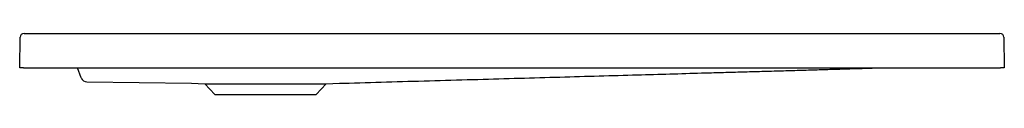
# Model space of a CAD drawing. Header units: millimetres. Extents: x 4015.286 to 4016.285, y 2752.072 to 2752.134.
import ezdxf

# ---------------------------------------------------------------- set-up
doc = ezdxf.new("R2010")
doc.units = ezdxf.units.MM
doc.layers.add('SANINDUSA', color=3, linetype='Continuous')

msp = doc.modelspace()

# ---------------------------------------------------------------- linework, layer by layer
at = {"layer": 'SANINDUSA'}
for p, q in [((4015.29044, 2752.13421), (4016.28046, 2752.13421)), ((4015.28601, 2752.09921), (4015.28644, 2752.13027)), ((4016.28446, 2752.13027), (4016.28489, 2752.09921)), ((4015.29001, 2752.09921), (4015.28601, 2752.09921)), ((4015.29001, 2752.09921), (4016.28089, 2752.09921)), ((4015.3485, 2752.08899), (4015.34478, 2752.09921)), ((4016.28489, 2752.09921), (4016.28089, 2752.09921)), ((4015.34852, 2752.08894), (4015.3485, 2752.08899)), ((4015.35408, 2752.08499), (4015.46041, 2752.08358)), ((4015.46041, 2752.08358), (4015.47399, 2752.08311)), ((4015.47399, 2752.08311), (4015.48404, 2752.07206)), ((4015.47399, 2752.08311), (4015.53545, 2752.08311)), ((4015.53545, 2752.08311), (4015.59691, 2752.08311)), ((4015.58687, 2752.07206), (4015.59691, 2752.08311)), ((4015.59691, 2752.08311), (4015.61055, 2752.08358)), ((4015.48404, 2752.07206), (4015.53545, 2752.07206)), ((4015.53545, 2752.07206), (4015.58687, 2752.07206))]:
    msp.add_line(p, q, dxfattribs=at)
for centre, radius, start, end in [((4015.29044, 2752.13021), 0.004, 90, 179.2), ((4016.28046, 2752.13021), 0.004, 0.8, 90), ((4015.35416, 2752.09098), 0.006, 199.97337, 269.24933)]:
    msp.add_arc(centre, radius, start, end, dxfattribs=at)
msp.add_open_spline([(4015.61053, 2752.08363), (4015.61379, 2752.0837), (4015.63146, 2752.08412), (4015.66363, 2752.08511), (4015.70717, 2752.08632), (4015.75035, 2752.08755), (4015.79268, 2752.08875), (4015.83367, 2752.08992), (4015.87351, 2752.09105), (4015.9107, 2752.0921), (4015.94534, 2752.09309), (4015.9704, 2752.0938), (4015.98771, 2752.09429), (4015.99754, 2752.09457), (4016.00729, 2752.09484), (4016.01694, 2752.09512), (4016.02673, 2752.0954), (4016.0366, 2752.09568), (4016.04651, 2752.09596), (4016.05622, 2752.09623), (4016.06571, 2752.09651), (4016.07501, 2752.09677), (4016.08409, 2752.09703), (4016.09296, 2752.09729), (4016.10163, 2752.09755), (4016.1101, 2752.0978), (4016.11836, 2752.09804), (4016.12642, 2752.09829), (4016.13462, 2752.09854), (4016.14288, 2752.09879), (4016.15031, 2752.09902), (4016.15461, 2752.09916), (4016.15641, 2752.09921)], degree=3, knots=[0, 0, 0, 0, 0.016056, 0.087149, 0.158734, 0.230811, 0.300125, 0.367534, 0.433033, 0.496622, 0.551001, 0.603901, 0.620221, 0.636396, 0.652424, 0.668306, 0.683987, 0.700703, 0.717426, 0.734329, 0.751582, 0.769342, 0.787756, 0.806953, 0.82705, 0.848147, 0.870331, 0.893676, 0.918247, 0.947289, 0.978003, 1, 1, 1, 1], dxfattribs=at)

doc.saveas('drawing.dxf')
